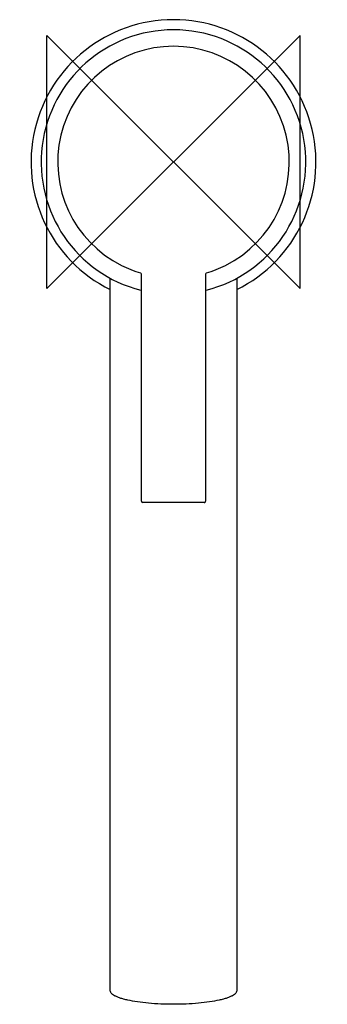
# Model space of a CAD drawing. Header units: millimetres. Extents: x -24 to 24, y -133 to 23.
import ezdxf

# ---------------------------------------------------------------- set-up
doc = ezdxf.new("R2010")
doc.units = ezdxf.units.MM
doc.header["$MEASUREMENT"] = 0
doc.layers.add('ORIGIN', color=6, linetype='Continuous')
doc.layers.add('PLANNING', color=1, linetype='Continuous')

# ---------------------------------------------------------------- blocks, each defined once
blk = doc.blocks.new('707161_t')
at = {"layer": 'ORIGIN'}
blk.add_lwpolyline([(20, 20), (-20, -20), (-20, 20), (20, -20), (20, 20)], dxfattribs=at)
at = {"layer": 'PLANNING'}
for p, q in [((-5.05, -53.6), (-5.05, -17.71)), ((5.05, -17.71), (5.05, -53.6)), ((4.85, -53.8), (-4.85, -53.8))]:
    blk.add_line(p, q, dxfattribs=at)
for centre, radius, start, end in [((0, 0), 22.5, 296.3878, 243.6122), ((0, 0), 20.9, 284.2653, 255.7347), ((0, 0.01), 18.29, 296.6681, 243.3319), ((0.03, 0.08), 18.36, 243.3319, 253.4532), ((-0.03, 0.08), 18.36, 286.5468, 296.6681), ((-5.25, -17.71), 0.2, 0.0059, 73.4532), ((5.25, -17.71), 0.2, 106.5468, 179.9941), ((-4.85, -53.6), 0.2, 180.001, 269.9985), ((4.85, -53.6), 0.2, 270, 0.0009)]:
    blk.add_arc(centre, radius, start, end, dxfattribs=at)
for points in [[(-10, -130.88), (-10, -74.61), (-10, -18.35)], [(10, -18.35), (10, -74.61), (10, -130.88)]]:
    blk.add_open_spline(points, degree=2, dxfattribs=at)
blk.add_open_spline([(10, -130.88), (10, -130.96), (9.97, -131.12), (9.83, -131.35), (9.6, -131.57), (9.29, -131.77), (8.89, -131.96), (8.41, -132.14), (7.85, -132.31), (6.94, -132.53), (5.63, -132.76), (3.89, -132.96), (1.98, -133.09), (0, -133.13), (-1.99, -133.09), (-3.89, -132.96), (-5.63, -132.76), (-6.94, -132.53), (-7.85, -132.31), (-8.41, -132.14), (-8.89, -131.96), (-9.29, -131.77), (-9.6, -131.57), (-9.82, -131.35), (-9.97, -131.12), (-10, -130.96), (-10, -130.88)], degree=3, knots=[0, 0, 0, 0, 0.238968, 0.498898, 0.804201, 1.167259, 1.605312, 2.121579, 2.710536, 3.375735, 4.921921, 6.699242, 8.634886, 10.644659, 12.655912, 14.588332, 16.358992, 17.908332, 18.572898, 19.16201, 19.67504, 20.114406, 20.478464, 20.781719, 21.043114, 21.282346, 21.282346, 21.282346, 21.282346], dxfattribs=at)

msp = doc.modelspace()

# ---------------------------------------------------------------- block references
msp.add_blockref('707161_t', (0, 0))

doc.saveas('drawing.dxf')
